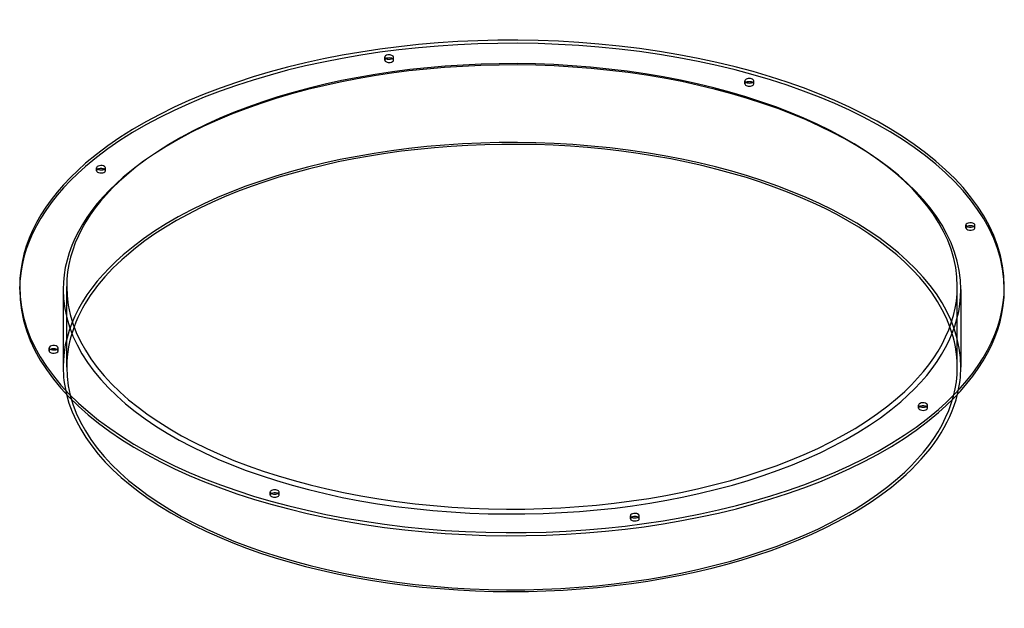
# Model space of a CAD drawing. Header units: millimetres. Extents: x -555 to 555, y -363 to 301.
import ezdxf

# ---------------------------------------------------------------- set-up
doc = ezdxf.new("R2010")
doc.units = ezdxf.units.MM
doc.layers.add('HIDDEN', color=7, linetype='Continuous')
doc.layers.add('THICK', color=7, linetype='Continuous')

msp = doc.modelspace()

# ---------------------------------------------------------------- linework, layer by layer
at = {"layer": 'HIDDEN'}
for p, q in [((-143.5, 254.9), (-143.5, 258.4)), ((-133.5, 254.9), (-133.5, 258.4)), ((262.5, 228.2), (262.5, 231.7)), ((272.5, 228.2), (272.5, 231.7)), ((-468.3, 130.3), (-468.3, 133.7)), ((-458.3, 130.3), (-458.3, 133.7)), ((511.8, 65.8), (511.8, 69.2)), ((521.8, 65.8), (521.8, 69.2)), ((-506, -3.5), (-506, -90.9)), ((-502, -90.9), (-502, 0)), ((502, -90.9), (502, 0)), ((506, -3.5), (506, -90.9)), ((-521.8, -72.7), (-521.8, -69.2)), ((-511.8, -72.7), (-511.8, -69.2)), ((458.3, -137.2), (458.3, -133.7)), ((468.3, -137.2), (468.3, -133.7)), ((-272.5, -235.1), (-272.5, -231.7)), ((-262.5, -235.1), (-262.5, -231.7)), ((133.5, -261.8), (133.5, -258.4)), ((143.5, -261.8), (143.5, -258.4))]:
    msp.add_line(p, q, dxfattribs=at)
for centre, major_axis, start_param, end_param in [((0, -3.5), (555, 0), 0, 2.617994), ((0, -3.5), (-506, 0), -3.141592, -0.523599), ((-138.5, 254.9), (5, 0), 2.376202, 3.141499), ((-138.5, 254.9), (5, 0), -0.000094, 0.765391), ((-138.5, 254.9), (5, 0), 3.141499, 4.974188), ((-138.5, 254.9), (5, 0), -1.308997, -0.000094), ((267.5, 228.2), (5, 0), 2.376202, 3.141499), ((267.5, 228.2), (5, 0), 3.141499, 4.18879), ((267.5, 228.2), (5, 0), -2.094395, -0.000094), ((267.5, 228.2), (5, 0), -0.000094, 0.765391), ((0, -90.9), (-506, 0), -3.141592, -0.523599), ((0, -3.5), (555, 0), 2.617994, 3.141593), ((0, -3.5), (-506, 0), -0.523599, 0), ((-463.3, 130.3), (5, 0), 2.617994, 3.141499), ((-463.3, 130.3), (5, 0), 3.141499, 5.759587), ((-463.3, 130.3), (5, 0), 2.376202, 2.617994), ((-463.3, 130.3), (5, 0), -0.000094, 0.765391), ((-463.3, 130.3), (5, 0), -0.523599, -0.000094), ((516.8, 65.8), (5, 0), 2.376202, 3.141499), ((516.8, 65.8), (5, 0), 0.261799, 0.765391), ((516.8, 65.8), (5, 0), 3.141499, 3.403392), ((516.8, 65.8), (5, 0), -2.879793, -0.000094), ((516.8, 65.8), (5, 0), -0.000094, 0.261799), ((0, -90.9), (-506, 0), -0.523599, 0), ((0, -3.5), (-506, 0), 0, 2.617994), ((0, -3.5), (-506, 0), 2.617994, 3.141593), ((0, -90.9), (502, 0), 2.959446, 3.141593), ((0, -90.9), (502, 0), 0, 0.182146), ((-516.8, -72.7), (5, 0), 2.376202, 3.141499), ((-516.8, -72.7), (5, 0), 3.141499, 3.403392), ((-516.8, -72.7), (5, 0), -2.879793, -0.000094), ((-516.8, -72.7), (5, 0), 0.261799, 0.765391), ((-516.8, -72.7), (5, 0), -0.000094, 0.261799), ((0, -90.9), (-506, 0), 0, 0.121096), ((0, -90.9), (502, 0), -3.141592, -0.523599), ((0, -90.9), (502, 0), -0.523599, 0), ((0, -90.9), (-506, 0), 3.020497, 3.141593), ((463.3, -137.2), (5, 0), 2.617994, 3.141499), ((463.3, -137.2), (5, 0), 3.141499, 5.759587), ((463.3, -137.2), (5, 0), 2.376202, 2.617994), ((463.3, -137.2), (5, 0), -0.000094, 0.765391), ((463.3, -137.2), (5, 0), -0.523599, -0.000094), ((-267.5, -235.1), (5, 0), 2.376202, 3.141499), ((-267.5, -235.1), (5, 0), 3.141499, 4.18879), ((-267.5, -235.1), (5, 0), -2.094395, -0.000094), ((-267.5, -235.1), (5, 0), -0.000094, 0.765391), ((138.5, -261.8), (5, 0), 2.376202, 3.141499), ((138.5, -261.8), (5, 0), 3.141499, 4.974188), ((138.5, -261.8), (5, 0), -1.308997, -0.000094), ((138.5, -261.8), (5, 0), -0.000094, 0.765391)]:
    msp.add_ellipse(centre, major_axis=major_axis, ratio=0.5, start_param=start_param, end_param=end_param, dxfattribs=at)
at = {"layer": 'THICK'}
for p, q in [((-555, -3.5), (-555, 0)), ((555, -3.5), (555, 0))]:
    msp.add_line(p, q, dxfattribs=at)
for centre, major_axis, start_param, end_param in [((0, 0), (555, 0), 0, 2.617994), ((0, 0), (-502, 0), -3.141592, -0.523599), ((-138.5, 258.4), (-5, 0), -1.308997, -0.000094), ((-138.5, 258.4), (-5, 0), -0.000094, 1.832596), ((-138.5, 254.9), (5, 0), 1.832596, 2.376202), ((-138.5, 258.4), (-5, 0), 3.141499, 4.974188), ((-138.5, 254.9), (5, 0), 0.765391, 1.832596), ((-138.5, 258.4), (-5, 0), 1.832596, 3.141499), ((267.5, 231.7), (-5, 0), -2.094395, -0.000094), ((267.5, 231.7), (-5, 0), 3.141499, 4.18879), ((267.5, 231.7), (-5, 0), -0.000094, 1.047198), ((267.5, 228.2), (5, 0), 1.047198, 2.376202), ((267.5, 231.7), (-5, 0), 1.047198, 3.141499), ((267.5, 228.2), (5, 0), 0.765391, 1.047198), ((0, -90.9), (502, 0), 0.182146, 2.617994), ((0, 0), (555, 0), 2.617994, 3.141593), ((-463.3, 133.7), (-5, 0), -0.523599, -0.000094), ((-463.3, 133.7), (-5, 0), -0.000094, 2.617994), ((-463.3, 133.7), (-5, 0), 3.141499, 5.759587), ((-463.3, 133.7), (-5, 0), 2.617994, 3.141499), ((0, 0), (-502, 0), -0.523599, 0), ((-463.3, 130.3), (5, 0), 0.765391, 2.376202), ((516.8, 69.2), (-5, 0), -2.879793, -0.000094), ((516.8, 69.2), (-5, 0), -0.000094, 0.261799), ((516.8, 69.2), (-5, 0), 0.261799, 3.141499), ((516.8, 65.8), (5, 0), 0.765391, 2.376202), ((516.8, 69.2), (-5, 0), 3.141499, 3.403392), ((0, -90.9), (502, 0), 2.617994, 2.959446), ((0, 0), (-502, 0), 2.617994, 3.141593), ((0, 0), (555, 0), -0.523599, 0), ((0, 0), (555, 0), -3.141592, -0.523599), ((0, -3.5), (555, 0), -3.141592, -0.523599), ((0, 0), (-502, 0), 0, 2.617994), ((0, -3.5), (555, 0), -0.523599, 0), ((-516.8, -69.2), (-5, 0), -2.879793, -0.000094), ((-516.8, -69.2), (-5, 0), -0.000094, 0.261799), ((-516.8, -69.2), (-5, 0), 0.261799, 3.141499), ((-516.8, -72.7), (5, 0), 0.765391, 2.376202), ((-516.8, -69.2), (-5, 0), 3.141499, 3.403392), ((0, -90.9), (-506, 0), 0.121096, 2.617994), ((0, -90.9), (-506, 0), 2.617994, 3.020497), ((463.3, -133.7), (-5, 0), -0.523599, -0.000094), ((463.3, -133.7), (-5, 0), 3.141499, 5.759587), ((463.3, -133.7), (-5, 0), -0.000094, 2.617994), ((463.3, -137.2), (5, 0), 0.765391, 2.376202), ((463.3, -133.7), (-5, 0), 2.617994, 3.141499), ((-267.5, -231.7), (-5, 0), -2.094395, -0.000094), ((-267.5, -231.7), (-5, 0), -0.000094, 1.047198), ((-267.5, -235.1), (5, 0), 1.047198, 2.376202), ((-267.5, -231.7), (-5, 0), 1.047198, 3.141499), ((-267.5, -231.7), (-5, 0), 3.141499, 4.18879), ((-267.5, -235.1), (5, 0), 0.765391, 1.047198), ((138.5, -258.4), (-5, 0), -1.308997, -0.000094), ((138.5, -258.4), (-5, 0), -0.000094, 1.832596), ((138.5, -261.8), (5, 0), 1.832596, 2.376202), ((138.5, -258.4), (-5, 0), 3.141499, 4.974188), ((138.5, -261.8), (5, 0), 0.765391, 1.832596), ((138.5, -258.4), (-5, 0), 1.832596, 3.141499)]:
    msp.add_ellipse(centre, major_axis=major_axis, ratio=0.5, start_param=start_param, end_param=end_param, dxfattribs=at)

doc.saveas('drawing.dxf')
